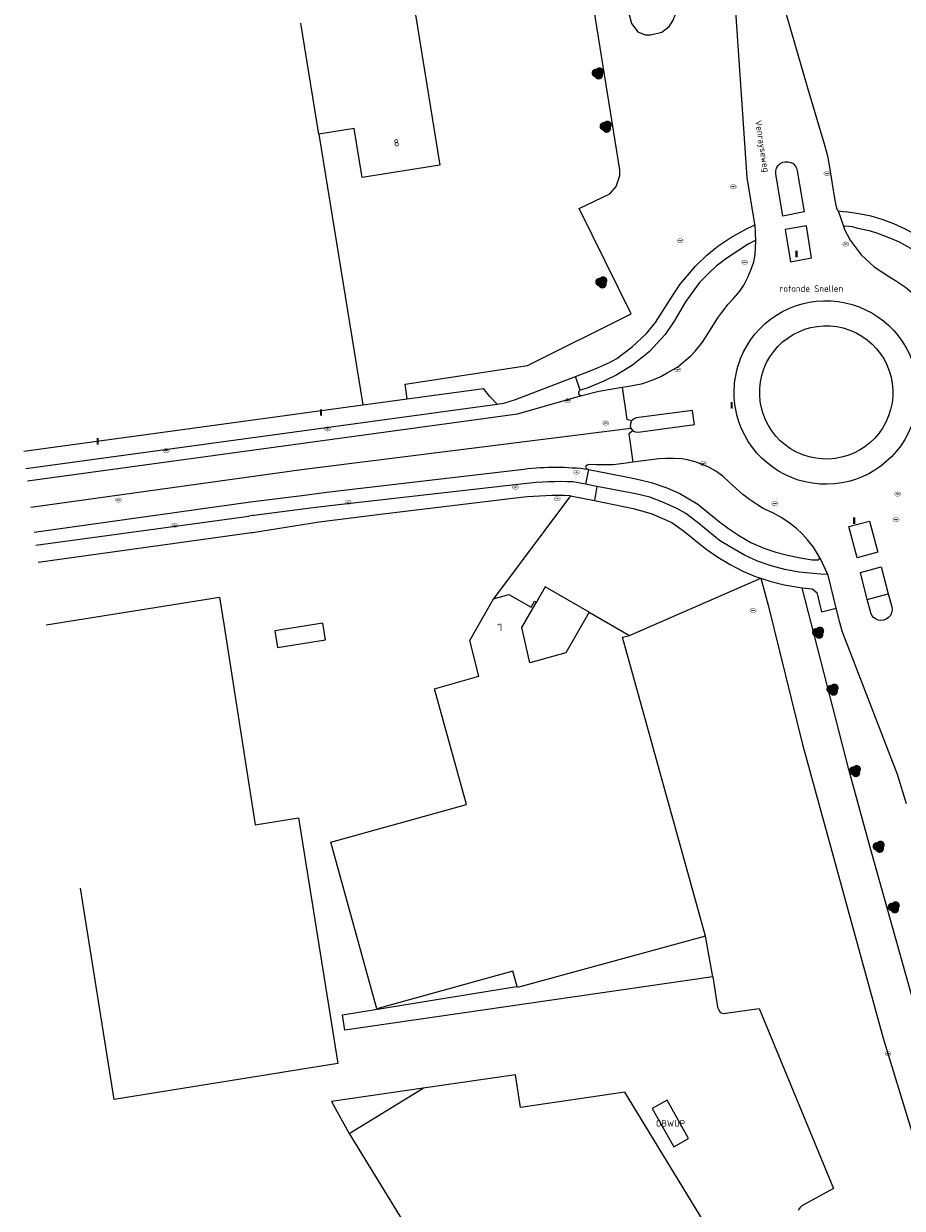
# Model space of a CAD drawing. Header units: metres. Extents: x 207155 to 208055, y 377332 to 379032.
# Tile 33 of 59: x 207239 to 207361, y 378276 to 378440. Entities that reach past the tile are written whole.
import ezdxf
from ezdxf.enums import TextEntityAlignment as Align

# ---------------------------------------------------------------- set-up
doc = ezdxf.new("R2010")
doc.units = ezdxf.units.M
for name, color, linetype, lineweight in [('GB', 1, 'Continuous', 25), ('GB11', 1, 'Continuous', 25), ('GBOR', 7, 'Continuous', 25), ('GIMGMV', 7, 'Continuous', 25), ('GMV', 7, 'Continuous', 25), ('GP1', 7, 'Continuous', 25), ('LSHD', 34, 'Continuous', 25)]:
    doc.layers.add(name, color=color, linetype=linetype, lineweight=lineweight)
for name, color, linetype in [('NAR', 7, 'Continuous'), ('OBWUP', 7, 'Continuous'), ('ORL', 7, 'Continuous'), ('PPAL', 232, 'Continuous'), ('PPUT', 232, 'Continuous'), ('PVGO', 62, 'Continuous')]:
    doc.layers.add(name, color=color, linetype=linetype)
doc.styles.add('ISO', font='isocpeur.ttf', dxfattribs={"height": 1})

# ---------------------------------------------------------------- blocks, each defined once
blk = doc.blocks.new('put')
at = {"linetype": 'ByBlock', "lineweight": -2}
h = blk.add_hatch(color=0, dxfattribs=at)
h.dxf.hatch_style = 1
edge = h.paths.add_edge_path()
edge.add_spline(control_points=[(0.44, 0), (0.44, 0.04), (0.43, 0.09), (0.36, 0.2), (0.28, 0.26), (0.09, 0.32), (-0.02, 0.33), (-0.22, 0.29), (-0.31, 0.24), (-0.42, 0.12), (-0.44, 0.06), (-0.44, -0.06), (-0.42, -0.12), (-0.33, -0.22), (-0.28, -0.26), (-0.1, -0.33), (0.04, -0.33), (0.27, -0.27), (0.37, -0.2), (0.43, -0.08), (0.44, -0.04), (0.44, 0)], knot_values=[0, 0, 0, 0, 0.380029, 0.380029, 1.118666, 1.118666, 1.857303, 1.857303, 2.59594, 2.59594, 3.13294, 3.13294, 3.66994, 3.66994, 4.20694, 4.20694, 5.079565, 5.079565, 5.952189, 5.952189, 6.283185, 6.283185, 6.283185, 6.283185], degree=3, periodic=0)
edge = h.paths.add_edge_path(flags=16)
edge.add_ellipse((0, 0), major_axis=(0.392, 0), ratio=0.689655, start_angle=0, end_angle=360)
h = blk.add_hatch(color=0, dxfattribs=at)
h.dxf.hatch_style = 1
h.paths.add_polyline_path([(-0.1, 0, -0.096396), (-0.09, 0.04), (-0.25, 0.04, 1), (-0.25, -0.04), (-0.09, -0.04, -0.096396)])
at = {"linetype": 'ByBlock', "lineweight": -2, "true_color": 0x681648}
h = blk.add_hatch(color=219, dxfattribs=at)
h.dxf.hatch_style = 1
h.paths.add_polyline_path([(0.1, 0, 1), (-0.1, 0, 1)])
at = {"linetype": 'ByBlock', "lineweight": -2}
h = blk.add_hatch(color=0, dxfattribs=at)
h.dxf.hatch_style = 1
h.paths.add_polyline_path([(0.25, 0.04), (0.09, 0.04, -0.096396), (0.1, 0, -0.096396), (0.09, -0.04), (0.25, -0.04, 1)])
at = {"color": 0, "linetype": 'ByBlock', "lineweight": -2}
blk.add_attdef('PUT', (0.5, 0.35), '', height=0.5, dxfattribs=at)
blk = doc.blocks.new('paal')
at = {"linetype": 'ByBlock', "lineweight": -2}
h = blk.add_hatch(color=0, dxfattribs=at)
h.dxf.hatch_style = 1
h.paths.add_polyline_path([(0.15, 0.8), (-0.15, 0.8), (-0.15, -0.1), (0, -0.1, -0.414214), (-0.1, 0, -1), (0.1, 0, -0.414214), (0, -0.1), (0.15, -0.1)])
at = {"linetype": 'ByBlock', "lineweight": -2, "true_color": 0x681648}
h = blk.add_hatch(color=219, dxfattribs=at)
h.dxf.hatch_style = 1
h.paths.add_polyline_path([(-0.1, 0, 1), (0.1, 0, 1)])
at = {"color": 0, "linetype": 'ByBlock', "lineweight": -2}
blk.add_attdef('PAAL', (0.5, 0.35), '', height=0.5, dxfattribs=at)
blk = doc.blocks.new('boom')
at = {"linetype": 'ByBlock', "lineweight": -2}
h = blk.add_hatch(color=0, dxfattribs=at)
h.dxf.hatch_style = 1
h.paths.add_polyline_path([(0.73, -0.11, 0.956633), (-0.2, 0.65, 0.937564), (-0.38, -0.54, 0.879525)])
h.paths.add_polyline_path([(-0.1, 0, -1), (0.1, 0, -1)], flags=16)
at = {"linetype": 'ByBlock', "lineweight": -2, "true_color": 0x4a641a}
h = blk.add_hatch(color=59, dxfattribs=at)
h.dxf.hatch_style = 1
h.paths.add_polyline_path([(0.1, 0, 1), (-0.1, 0, 1)])
at = {"color": 0, "linetype": 'ByBlock', "lineweight": -2}
blk.add_attdef('BOOM', (0.85, 0.35), '', height=0.5, dxfattribs=at)

msp = doc.modelspace()

# ---------------------------------------------------------------- linework, layer by layer
at = {"layer": 'GB', "linetype": 'Continuous', "lineweight": 13}
for points in [[(207291.302, 378452.705), (207296.501, 378420.687)], [(207279.709, 378424.96), (207277.204, 378440.386)], [(207296.501, 378420.687), (207285.722, 378418.936), (207284.615, 378425.757), (207279.709, 378424.96)], [(207241.858, 378356.899), (207265.9, 378360.735)], [(207265.9, 378360.735), (207266.534, 378356.699)], [(207300.64, 378354.718), (207303.96, 378360.52)], [(207303.96, 378360.52), (207306.065, 378361.087)], [(207306.065, 378361.087), (207309.175, 378359.325)], [(207307.882, 378356.518), (207309.888, 378360.043)], [(207309.175, 378359.325), (207309.645, 378360.155)], [(207309.645, 378360.155), (207309.888, 378360.043)], [(207317.241, 378358.662), (207313.979, 378353.024)], [(207317.241, 378358.662), (207322.803, 378355.429)], [(207266.534, 378356.699), (207270.865, 378329.132)], [(207308.965, 378351.637), (207307.882, 378356.518)], [(207321.857, 378355.167), (207322.803, 378355.429)], [(207301.925, 378349.753), (207300.64, 378354.718)], [(207333.345, 378313.7), (207321.857, 378355.167)], [(207313.979, 378353.024), (207308.965, 378351.637)], [(207295.761, 378348.006), (207301.925, 378349.753)], [(207300.202, 378331.977), (207295.761, 378348.006)], [(207281.34, 378326.751), (207300.202, 378331.977)], [(207287.748, 378303.622), (207281.34, 378326.751)], [(207333.345, 378313.7), (207307.25, 378306.554)], [(207306.614, 378308.849), (207287.748, 378303.622)], [(207307.205, 378306.716), (207306.614, 378308.849)], [(207307.25, 378306.554), (207307.205, 378306.716)], [(207307.003, 378294.449), (207294.181, 378292.59)], [(207307.706, 378289.933), (207307.003, 378294.449)], [(207283.913, 378286.343), (207294.181, 378292.59)], [(207322.152, 378292.05), (207307.706, 378289.933)], [(207345.819, 378253.321), (207322.152, 378292.05)], [(207283.913, 378286.343), (207295.332, 378267.664)]]:
    msp.add_lwpolyline(points, dxfattribs=at)
at = {"layer": 'GB11', "linetype": 'Continuous', "lineweight": 13}
for points in [[(207270.865, 378329.132), (207276.873, 378330.104)], [(207276.873, 378330.104), (207282.345, 378296.04)], [(207251.296, 378291.059), (207246.623, 378320.357)], [(207282.345, 378296.04), (207251.296, 378291.059)]]:
    msp.add_lwpolyline(points, dxfattribs=at)
at = {"layer": 'GBOR', "linetype": 'Continuous', "lineweight": 13}
for points in [[(207315.946, 378389.435), (207315.339, 378391.353)], [(207321.803, 378389.856), (207322.442, 378385.382)], [(207323.078, 378385.205), (207322.442, 378385.382)], [(207323.297, 378383.823), (207322.727, 378383.39)], [(207322.727, 378383.39), (207323.292, 378379.44)], [(207317.114, 378378.442), (207316.726, 378376.398)], [(207318.29, 378376.101), (207317.948, 378374.126)]]:
    msp.add_lwpolyline(points, dxfattribs=at)
at = {"layer": 'GIMGMV', "linetype": 'Continuous', "lineweight": 13}
for points in [[(207328.047, 378290.966), (207325.978, 378289.809)], [(207325.978, 378289.809), (207328.961, 378284.476)], [(207331.03, 378285.634), (207328.047, 378290.966)], [(207328.961, 378284.476), (207331.03, 378285.634)]]:
    msp.add_lwpolyline(points, dxfattribs=at)
at = {"layer": 'GMV', "linetype": 'Continuous', "lineweight": 13}
for points in [[(207291.967, 378388.249), (207291.653, 378390.263), (207308.654, 378392.856), (207323.029, 378400.046), (207315.817, 378414.645), (207320.088, 378416.701), (207320.963, 378417.729), (207321.478, 378419.22), (207321.481, 378420.036), (207305.428, 378519.87), (207292.89, 378518.173)], [(207319.182, 378460.865), (207322.529, 378442.471), (207323.091, 378440.333), (207323.994, 378439.172), (207324.983, 378438.764), (207325.8, 378438.764), (207327.306, 378439.108), (207328.316, 378439.903), (207328.875, 378440.762), (207329.413, 378442.266), (207329.585, 378443.62), (207328.744, 378452.027)], [(207343.882, 378446.516), (207344.466, 378442.313), (207344.618, 378441.428), (207345.254, 378439.207), (207347.542, 378431.408)], [(207338.368, 378430.484), (207337.591, 378442.002), (207337.092, 378445.454)], [(207347.542, 378431.408), (207349.829, 378423.609), (207350.252, 378422.163), (207350.481, 378420.949), (207351.313, 378415.775), (207351.564, 378414.722), (207351.652, 378414.458), (207351.76, 378414.309)], [(207340.206, 378412.368), (207340.207, 378412.459), (207339.145, 378418.967), (207338.368, 378430.484)], [(207344.112, 378413.599), (207343.144, 378419.449), (207343.15, 378419.882), (207343.238, 378420.265), (207343.452, 378420.612), (207343.733, 378420.89), (207344.101, 378421.077), (207344.406, 378421.127), (207344.827, 378421.144), (207345.224, 378421.046), (207345.533, 378420.876), (207345.808, 378420.577), (207345.994, 378420.263), (207346.106, 378419.862), (207347.068, 378414.185), (207344.112, 378413.599)], [(207351.76, 378414.309), (207352.559, 378412.087)], [(207351.76, 378414.309), (207352.879, 378414.183)], [(207377.738, 378403.52), (207376.107, 378403.684), (207374.589, 378403.984), (207372.827, 378404.53), (207371.226, 378405.202), (207369.708, 378405.967), (207368.135, 378407.024), (207366.523, 378408.29), (207364.961, 378409.499), (207363.063, 378410.738), (207361.149, 378411.782), (207359.489, 378412.537), (207357.908, 378413.15), (207356.353, 378413.581), (207354.882, 378413.859), (207352.879, 378414.183)], [(207315.339, 378391.353), (207317.119, 378392.039), (207318.373, 378392.567), (207320.041, 378393.287), (207321.04, 378393.85), (207323.201, 378395.448), (207325.192, 378397.321), (207326.441, 378398.82), (207328.391, 378401.882), (207329.856, 378404.142), (207331.978, 378406.636), (207333.536, 378408.17), (207335.068, 378409.406), (207336.899, 378410.654), (207339.055, 378411.842), (207340.206, 378412.368)], [(207340.206, 378412.368), (207340.316, 378410.147)], [(207347.401, 378412.233), (207344.408, 378411.747), (207345.157, 378407.275), (207348.074, 378407.802), (207347.401, 378412.233)], [(207353.838, 378412.096), (207352.724, 378412.2), (207352.559, 378412.087)], [(207352.559, 378412.087), (207352.577, 378411.934), (207353.458, 378410.257), (207354.983, 378408.246), (207356.793, 378406.547), (207358.89, 378405.162), (207359.879, 378404.565), (207361.121, 378403.729), (207362.106, 378402.92), (207363.162, 378402.096), (207364.164, 378401.423), (207365.282, 378400.842), (207366.479, 378400.319), (207367.585, 378399.981), (207368.724, 378399.746), (207370.443, 378399.727), (207371.713, 378399.814), (207372.839, 378400.033), (207377.798, 378401.084), (207377.964, 378401.176), (207378.079, 378401.356)], [(207353.838, 378412.096), (207354.531, 378411.936), (207356.067, 378411.591), (207357.249, 378411.247), (207359.069, 378410.556), (207360.255, 378410.039), (207362.13, 378408.967), (207363.759, 378407.902), (207365.417, 378406.586), (207366.911, 378405.421), (207368.858, 378404.14), (207370.372, 378403.38), (207372.306, 378402.614), (207374.096, 378402.075)], [(207340.169, 378410.154), (207339.284, 378409.688), (207336.309, 378407.751), (207334.844, 378406.646), (207333.723, 378405.569), (207332.544, 378404.38), (207331.785, 378403.375), (207330.572, 378401.688), (207329.001, 378399.046), (207327.748, 378397.166), (207325.529, 378394.779), (207323.248, 378392.936), (207321.058, 378391.584), (207319.266, 378390.702), (207316.958, 378389.749)], [(207321.803, 378389.856), (207322.473, 378389.97), (207323.479, 378390.138), (207324.646, 378390.398), (207326.194, 378390.916), (207327.185, 378391.356), (207328.054, 378391.855), (207329.534, 378392.709), (207330.502, 378393.533), (207331.333, 378394.208), (207331.982, 378394.918), (207332.971, 378396.125), (207334.238, 378398.154), (207335.07, 378399.485), (207335.637, 378400.244), (207336.509, 378401.374), (207337.237, 378402.16), (207338.113, 378403.171), (207338.696, 378404.04), (207339.257, 378405.117), (207339.712, 378406.245), (207340.077, 378407.242), (207340.281, 378408.266), (207340.34, 378410.084), (207340.316, 378410.147)], [(207340.316, 378410.147), (207340.169, 378410.154)], [(207305.494, 378387.685), (207306.12, 378387.871), (207307.002, 378388.143), (207315.339, 378391.353)], [(207291.967, 378388.249), (207302.552, 378389.697)], [(207304.436, 378387.517), (207303.396, 378388.637), (207302.552, 378389.697)], [(207307.282, 378386.172), (207316.209, 378388.691)], [(207315.946, 378389.435), (207315.731, 378389.212), (207315.742, 378388.959), (207315.89, 378388.739), (207316.209, 378388.691)], [(207316.958, 378389.749), (207315.946, 378389.435)], [(207316.209, 378388.691), (207318.556, 378389.301), (207321.803, 378389.856)], [(207238.72, 378380.966), (207285.807, 378387.407)], [(207239.033, 378378.566), (207304.436, 378387.517)], [(207285.807, 378387.407), (207291.967, 378388.249)], [(207304.436, 378387.517), (207305.345, 378387.641), (207305.494, 378387.685)], [(207239.253, 378376.879), (207307.282, 378386.172)], [(207323.078, 378385.205), (207322.946, 378384.782), (207322.911, 378384.457), (207323.022, 378384.189)], [(207331.739, 378385.286), (207331.556, 378386.624), (207323.759, 378385.616), (207323.392, 378385.447), (207323.078, 378385.205)], [(207331.822, 378384.677), (207331.739, 378385.286)], [(207277.295, 378378.431), (207323.022, 378384.189)], [(207323.022, 378384.189), (207323.297, 378383.823)], [(207323.297, 378383.823), (207323.59, 378383.656), (207324.02, 378383.613), (207331.822, 378384.677)], [(207239.729, 378373.229), (207277.295, 378378.431)], [(207308.169, 378378.453), (207280.749, 378375.231)], [(207323.292, 378379.44), (207322.365, 378379.311), (207320.545, 378379.077), (207318.203, 378379.098), (207317.171, 378379.137), (207316.929, 378379.047), (207316.729, 378378.848), (207316.796, 378378.698)], [(207316.796, 378378.698), (207316.864, 378378.549), (207317.114, 378378.442)], [(207317.114, 378378.442), (207319.761, 378377.943), (207322.835, 378377.346), (207324.318, 378377.005), (207325.84, 378376.624), (207327.991, 378375.904), (207329.787, 378375.129), (207332.286, 378373.633), (207335.316, 378371.182), (207336.553, 378370.271), (207338.066, 378369.224), (207339.664, 378368.304), (207341.474, 378367.522), (207343.139, 378366.958), (207344.747, 378366.559), (207346.775, 378366.125)], [(207349.178, 378366.266), (207348.368, 378367.647), (207347.53, 378368.69), (207346.824, 378369.471), (207345.93, 378370.291), (207344.978, 378371.054), (207343.946, 378371.732), (207342.819, 378372.365), (207341.386, 378373.045), (207340.583, 378373.536), (207339.327, 378374.388), (207338.562, 378374.996), (207336.703, 378376.658), (207335.766, 378377.503), (207334.803, 378378.227), (207333.714, 378378.83), (207332.073, 378379.469), (207330.891, 378379.771), (207330.093, 378379.921), (207328.972, 378379.99), (207327.878, 378379.973), (207326.885, 378379.938), (207323.292, 378379.44)], [(207280.749, 378375.231), (207277.709, 378374.849)], [(207308.169, 378376.471), (207281.225, 378373.406)], [(207316.726, 378376.398), (207315.019, 378376.722)], [(207318.29, 378376.101), (207316.726, 378376.398)], [(207350.346, 378363.844), (207350.262, 378363.863), (207349.355, 378363.901), (207348.329, 378364.005), (207346.354, 378364.221), (207344.387, 378364.586), (207342.465, 378365.059), (207340.582, 378365.742), (207338.793, 378366.554), (207337.002, 378367.57), (207335.33, 378368.609), (207333.755, 378369.873), (207332.214, 378371.14), (207330.624, 378372.317), (207329.388, 378373.031), (207327.54, 378373.87), (207325.644, 378374.592), (207323.715, 378375.07), (207318.29, 378376.101)], [(207270.184, 378373.903), (207240.187, 378369.713)], [(207277.709, 378374.849), (207270.184, 378373.903)], [(207307.762, 378374.549), (207288.616, 378372.226)], [(207314.612, 378374.8), (207303.96, 378360.52)], [(207314.612, 378374.8), (207317.948, 378374.126)], [(207317.948, 378374.126), (207323.314, 378373.041), (207324.988, 378372.593), (207325.902, 378372.287), (207328.698, 378371.073), (207330.332, 378369.952), (207333.434, 378367.449), (207335.057, 378366.298), (207336.779, 378365.261), (207338.554, 378364.351), (207340.4, 378363.574), (207341.053, 378363.358)], [(207240.418, 378367.938), (207269.997, 378371.991)], [(207270.471, 378372.056), (207269.997, 378371.991)], [(207270.66, 378372.078), (207270.471, 378372.056)], [(207278.185, 378373.024), (207270.66, 378372.078)], [(207281.225, 378373.406), (207278.185, 378373.024)], [(207288.616, 378372.226), (207279.748, 378371.15)], [(207279.748, 378371.15), (207270.479, 378369.654)], [(207354.412, 378366.182), (207353.284, 378370.535), (207356.155, 378371.288), (207357.292, 378366.974), (207354.412, 378366.182)], [(207270.349, 378369.636), (207240.729, 378365.56)], [(207270.479, 378369.654), (207270.349, 378369.636)], [(207346.775, 378366.125), (207348.152, 378365.929)], [(207348.152, 378365.929), (207348.99, 378365.927), (207349.157, 378366.004), (207349.178, 378366.266)], [(207349.178, 378366.266), (207350.346, 378363.844)], [(207351.524, 378359.19), (207350.403, 378363.799), (207350.346, 378363.844)], [(207355.818, 378360.425), (207354.883, 378364.153), (207357.768, 378364.924), (207358.726, 378361.178)], [(207322.803, 378355.429), (207341.053, 378363.358)], [(207341.053, 378363.358), (207342.08, 378359.625)], [(207341.053, 378363.358), (207342.317, 378362.939), (207344.269, 378362.449), (207346.242, 378362.102), (207346.768, 378362.048)], [(207346.768, 378362.048), (207348.186, 378361.903), (207348.812, 378361.399), (207349.464, 378358.709), (207351.524, 378359.19)], [(207353.253, 378336.833), (207346.768, 378362.048)], [(207355.818, 378360.425), (207358.726, 378361.178)], [(207358.117, 378357.555), (207357.665, 378357.506), (207357.348, 378357.555), (207357.049, 378357.694), (207356.708, 378357.915), (207356.452, 378358.189), (207356.326, 378358.574), (207355.818, 378360.425)], [(207358.726, 378361.178), (207359.225, 378359.394), (207359.256, 378358.945), (207359.178, 378358.547), (207359.052, 378358.183), (207358.759, 378357.906), (207358.454, 378357.669), (207358.117, 378357.555)], [(207342.08, 378359.625), (207346.836, 378340.312)], [(207353.129, 378353.993), (207352.726, 378355.05), (207352.36, 378356.019), (207352.004, 378357.215), (207351.524, 378359.19)], [(207361.264, 378332.063), (207360.002, 378336.113), (207353.129, 378353.993)], [(207346.836, 378340.312), (207347.278, 378338.624)], [(207347.278, 378338.624), (207358.019, 378299.553)], [(207356.075, 378326.528), (207353.253, 378336.833)], [(207363.298, 378300.804), (207356.075, 378326.528)], [(207334.38, 378308.056), (207333.345, 378313.7)], [(207334.38, 378308.056), (207283.317, 378300.652)], [(207334.38, 378308.056), (207335.036, 378303.831)], [(207282.979, 378302.78), (207307.132, 378306.697)], [(207307.132, 378306.697), (207307.205, 378306.716)], [(207335.036, 378303.831), (207335.196, 378303.491)], [(207335.196, 378303.491), (207335.387, 378303.167)], [(207336.147, 378302.997), (207340.798, 378303.677)], [(207340.798, 378303.677), (207351.118, 378278.671)], [(207283.317, 378300.652), (207282.979, 378302.78)], [(207358.019, 378299.553), (207369.805, 378261.175)], [(207351.118, 378278.671), (207346.732, 378276.297)], [(207346.478, 378276.01), (207346.252, 378275.7)], [(207346.732, 378276.297), (207346.478, 378276.01)]]:
    msp.add_lwpolyline(points, dxfattribs=at)
for points in [[(207338.241, 378393.828, -0.7189526), (207362.358, 378392.527)], [(207341.477, 378392.404, -1), (207358.777, 378385.876)], [(207337.721, 378386.04, -0.1569115), (207338.241, 378393.828)], [(207358.777, 378385.876, -1), (207341.477, 378392.404)], [(207361.921, 378384.424, -0.7286789), (207337.721, 378386.04)], [(207317.114, 378378.442, 0.0615987), (207308.169, 378378.453)], [(207315.019, 378376.722, 0.0381045), (207308.169, 378376.471)], [(207314.612, 378374.8, 0.0381045), (207307.762, 378374.549)], [(207335.387, 378303.167, 0.1844024), (207336.147, 378302.997)]]:
    msp.add_lwpolyline(points, format="xyb", dxfattribs=at)
at = {"layer": 'GP1', "linetype": 'Continuous', "lineweight": 13}
for points in [[(207311.093, 378362.161), (207309.888, 378360.043)], [(207317.241, 378358.662), (207311.093, 378362.161)], [(207273.94, 378353.764), (207280.626, 378354.81), (207280.263, 378357.127), (207273.577, 378356.08), (207273.94, 378353.764)], [(207294.181, 378292.59), (207281.472, 378290.764)], [(207281.472, 378290.764), (207283.913, 378286.343)]]:
    msp.add_lwpolyline(points, dxfattribs=at)
at = {"layer": 'LSHD', "linetype": 'Continuous', "lineweight": 13}
msp.add_lwpolyline([(207279.709, 378424.96), (207285.807, 378387.407)], dxfattribs=at)

# ---------------------------------------------------------------- block references
at = {"layer": 'PPAL', "linetype": 'Continuous', "lineweight": 13}
for p in [(207346, 378408), (207280, 378386), (207337, 378387), (207249, 378382), (207354, 378371)]:
    msp.add_blockref('paal', p, dxfattribs=at)
at = {"layer": 'PPUT', "linetype": 'Continuous', "lineweight": 13}
for p in [(207350.219, 378419.5), (207337.223, 378417.684), (207329.85, 378410.19), (207352.844, 378409.719), (207338.828, 378407.188), (207329.5, 378392.281), (207314.266, 378387.984), (207319.53, 378384.89), (207280.908, 378384.075), (207258.502, 378381.056), (207333.047, 378379.266), (207315.453, 378378.078), (207307, 378376), (207360.047, 378375.031), (207251.86, 378374.2), (207283.756, 378373.911), (207312.777, 378374.371), (207342.984, 378373.719), (207259.708, 378370.717), (207359.824, 378371.488), (207339.986, 378358.891), (207358.7, 378297.41)]:
    msp.add_blockref('put', p, dxfattribs=at)
at = {"layer": 'PVGO', "linetype": 'Continuous', "lineweight": 13}
for p in [(207318.4, 378433.4), (207319.5, 378426), (207318.9, 378404.4), (207349, 378355.8), (207351, 378347.9), (207354.1, 378336.6), (207357.4, 378326.1), (207359.5, 378317.7)]:
    msp.add_blockref('boom', p, dxfattribs=at)

# ---------------------------------------------------------------- texts
at = {"layer": 'NAR', "linetype": 'Continuous', "lineweight": 13, "style": 'ISO'}
for s, rotation, p in [('8', 9.2, (207290.47, 378423.76)), ('7', 14.2, (207304.883, 378356.541))]:
    msp.add_text(s, height=1, rotation=rotation, dxfattribs=at).set_placement(p, align=Align.MIDDLE_CENTER)
at = {"layer": 'OBWUP', "linetype": 'Continuous', "lineweight": 13, "style": 'ISO'}
msp.add_text('OBWUP', height=0.9, dxfattribs=at).set_placement((207328.504, 378287.721), align=Align.MIDDLE_CENTER)
at = {"layer": 'ORL', "linetype": 'Continuous', "lineweight": 13, "style": 'ISO'}
msp.add_text('Venrayseweg', height=0.9, rotation=279, dxfattribs=at).set_placement((207341.27, 378423.293), align=Align.MIDDLE_CENTER)
msp.add_text('rotonde Snellen', height=0.9, dxfattribs=at).set_placement((207348.052, 378403.538), align=Align.MIDDLE_CENTER)

doc.saveas('drawing.dxf')
